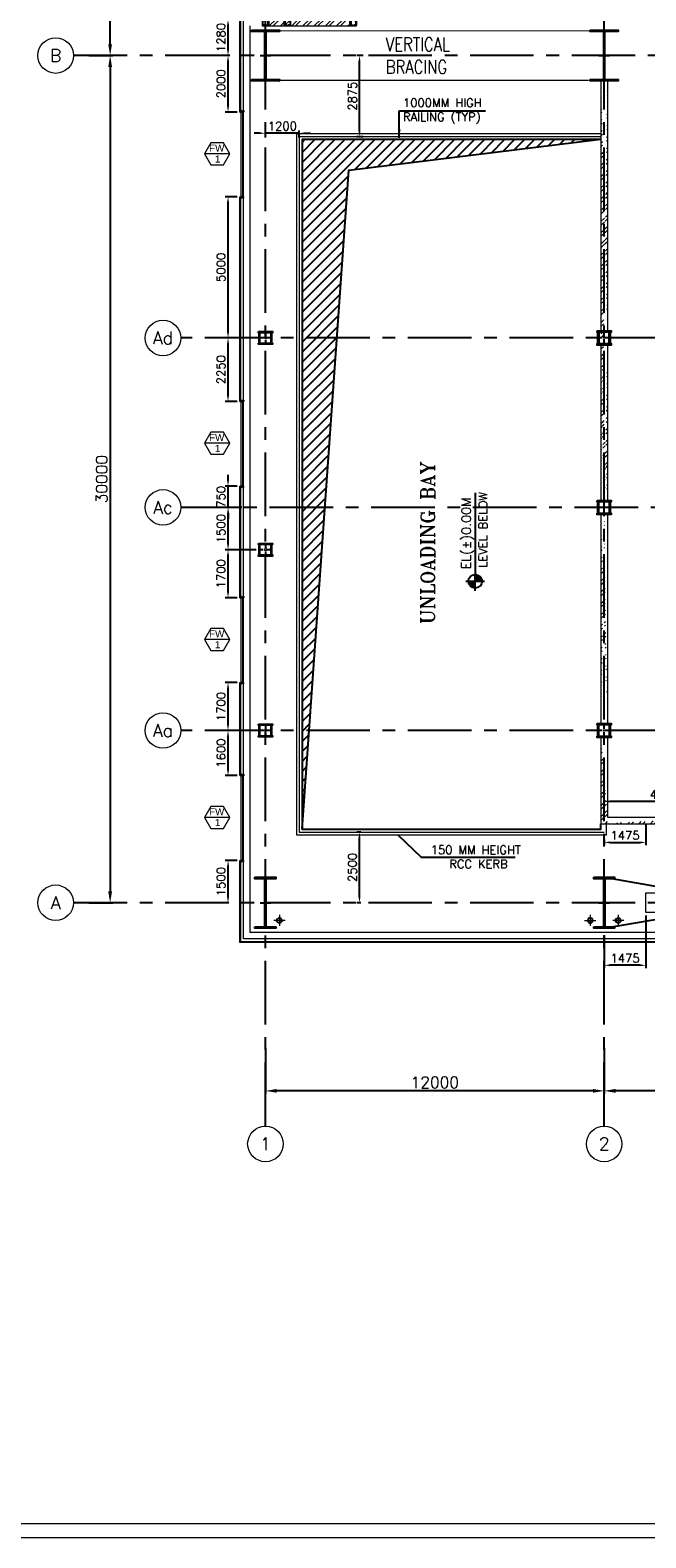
# Model space of a CAD drawing. Header units: inches. Extents: x 0 to 1544102, y 0 to 23144100.
# Tile 125 of 203: x 458242 to 480051, y 88595 to 141985. Entities that reach past the tile are written whole.
import ezdxf
from ezdxf.enums import TextEntityAlignment as Align

# ---------------------------------------------------------------- set-up
doc = ezdxf.new("R2010")
doc.units = ezdxf.units.IN
doc.header["$LTSCALE"] = 1800
doc.header["$MEASUREMENT"] = 0
for name, pattern in [('CENTER', [2, 1.25, -0.25, 0.25, -0.25]), ('CENTER2', [1.125, 0.75, -0.125, 0.125, -0.125]), ('HIDDEN', [0.375, 0.25, -0.125]), ('HIDDEN2', [0.1875, 0.125, -0.0625])]:
    doc.linetypes.add(name, pattern=pattern)
doc.layers.get('0').update_dxf_attribs({"color": 253})
for name, color, linetype in [('1', 7, 'Continuous'), ('AUX COL', 1, 'Continuous'), ('BRACING', 1, 'HIDDEN'), ('CEN', 2, 'CENTER'), ('COL', 1, 'Continuous'), ('GRID', 251, 'CENTER'), ('OPENING', 40, 'Continuous'), ('REV3', 2, 'Continuous'), ('STEEL', 231, 'Continuous')]:
    doc.layers.add(name, color=color, linetype=linetype)
for name, color, linetype, lineweight in [('2CON', 1, 'Continuous', 13), ('A-DOOR', 31, 'Continuous', 9), ('A-WIN TAG', 3, 'Continuous', 13), ('CL', 8, 'CENTER', 15), ('CLAD-1', 3, 'Continuous', 15), ('CONCRETE', 145, 'Continuous', 15), ('DIM', 4, 'Continuous', 18), ('dimension line', 4, 'Continuous', 13), ('HANDRAIL', 3, 'Continuous', 15), ('LEADER', 4, 'Continuous', 15), ('OPENING EO', 2, 'Continuous', 18), ('RAIN WATER', 6, 'Continuous', 18), ('STAIR', 2, 'Continuous', 15), ('TEXT', 3, 'Continuous', 18), ('WALL', 6, 'Continuous', 18), ('WALL HATCH', 251, 'Continuous', 13), ('WIN', 31, 'Continuous', 13)]:
    doc.layers.add(name, color=color, linetype=linetype, lineweight=lineweight)
doc.styles.add('COMPLEX', font='complex')
doc.styles.add('ROAMNS', font='ROMANS.shx')
doc.styles.add('ROMANC', font='ROMANC.SHX')
doc.styles.add('ROMANS', font='romans.shx')
doc.styles.add('ROMANT', font='romant')
doc.styles.add('SIMPLEX-25', font='simplex.shx')
doc.styles.get("Standard").update_dxf_attribs({"font": 'arial.ttf'})
doc.linetypes.add('FENCELINE1', pattern='A,0.25,-0.1,[133,ltypeshp.shx,S=0.1,R=0,X=-0.1,Y=0],-0.1,1', length=1.45)
doc.dimstyles.new('270-TA-100', dxfattribs={"dimscale": 150, "dimtxt": 400, "dimasz": 2, "dimexe": 0.75, "dimexo": 1, "dimgap": 1, "dimtad": 1, "dimdec": 0, "dimzin": 12, "dimdsep": 46, "dimtxsty": 'ROMANS', "dimcen": 0, "dimclrd": 256, "dimclre": 256, "dimclrt": 6, "dimadec": 1, "dimazin": 3, "dimtfac": 1, "dimtdec": 0, "dimtix": 1, "dimtmove": 2, "dimatfit": 0, "dimfxl": 1.25, "dimarcsym": 2})
doc.dimstyles.new('DIM INT 1', dxfattribs={"dimtxt": 300, "dimasz": 200, "dimexe": 100, "dimexo": 100, "dimgap": 100, "dimtad": 1, "dimdec": 0, "dimzin": 13, "dimdsep": 46, "dimlunit": 5, "dimtxsty": 'ROAMNS', "dimblk2": 'OBLIQUE', "dimcen": 0.09, "dimclrd": 9, "dimclre": 9, "dimclrt": 4, "dimadec": 0, "dimazin": 0, "dimtfac": 1, "dimtdec": 0, "dimtix": 1, "dimtmove": 2, "dimatfit": 3, "dimfxl": 1, "dimtolj": 1, "dimtzin": 13, "dimarcsym": 0})
doc.dimstyles.new('DIM100 x2', dxfattribs={"dimscale": 0, "dimtxt": 400, "dimasz": 400, "dimexe": 100, "dimexo": 100, "dimgap": 100, "dimtad": 1, "dimdec": 0, "dimzin": 13, "dimdsep": 46, "dimtxsty": 'ROMANS', "dimblk2": 'OBLIQUE', "dimcen": 100, "dimdle": 100, "dimclrd": 9, "dimclre": 9, "dimclrt": 4, "dimadec": 0, "dimazin": 0, "dimtfac": 1.1, "dimtdec": 0, "dimtix": 1, "dimtmove": 2, "dimatfit": 3, "dimfxl": 1, "dimtolj": 1, "dimtzin": 13, "dimarcsym": 0})
pattern_1 = [(45, (-441058.83, -169272.05), (-198.87378, 198.87378), []), (45, (-440926.25, -169272.05), (-198.87378, 198.87378), [])]

# ---------------------------------------------------------------- blocks, each defined once
blk = doc.blocks.new('A-ROW COLUMN')
at = {"layer": 'COL'}
h = blk.add_hatch(dxfattribs=at)
h.set_pattern_fill('ANSI31', color=256, scale=200, style=0)
h.set_pattern_definition([(45, (165226.353, 18853.894), (-17.67767, 17.67767), [])])
h.paths.add_polyline_path([(180799, 40890), (181539, 40890), (181539, 40840), (180799, 40840)])
h.paths.add_polyline_path([(181153, 42590), (181185, 42590), (181185, 40890), (181153, 40890)])
h.paths.add_polyline_path([(180799, 42640), (181539, 42640), (181539, 42590), (180799, 42590)])
blk.add_line((181169, 40840), (181169, 42640))
at = {"layer": 'CEN'}
for p, q in [((181169, 40840), (181169, 42640)), ((180977, 41740), (181360, 41740))]:
    blk.add_line(p, q, dxfattribs=at)
at = {"layer": 'COL'}
for points in [[(180799, 42640), (181539, 42640), (181539, 42590), (180799, 42590)], [(181153, 42590), (181185, 42590), (181185, 40890), (181153, 40890)], [(180799, 40890), (181539, 40890), (181539, 40840), (180799, 40840)]]:
    blk.add_lwpolyline(points, close=True, dxfattribs=at)
blk = doc.blocks.new('B-ROW COLUMN')
at = {"layer": 'COL'}
h = blk.add_hatch(dxfattribs=at)
h.set_pattern_fill('ANSI31', color=256, scale=200, style=0)
h.set_pattern_definition([(45, (155648.048, 63141.767), (-17.67767, 17.67767), [])])
h.paths.add_polyline_path([(171095, 85178), (172085, 85178), (172085, 85128), (171095, 85128)])
h.paths.add_polyline_path([(171574, 86878), (171606, 86878), (171606, 85178), (171574, 85178)])
h.paths.add_polyline_path([(171095, 86928), (172085, 86928), (172085, 86878), (171095, 86878)])
blk.add_line((171590, 85128), (171590, 86928))
at = {"layer": 'CEN'}
for p, q in [((171590, 85128), (171590, 86928)), ((171399, 86028), (171782, 86028))]:
    blk.add_line(p, q, dxfattribs=at)
at = {"layer": 'COL'}
for points in [[(171095, 86928), (172085, 86928), (172085, 86878), (171095, 86878)], [(171574, 86878), (171606, 86878), (171606, 85178), (171574, 85178)], [(171095, 85178), (172085, 85178), (172085, 85128), (171095, 85128)]]:
    blk.add_lwpolyline(points, close=True, dxfattribs=at)
blk = doc.blocks.new('*D583')
at = {"layer": 'DIM', "color": 9, "lineweight": -2, "transparency": 16777216}
for p, q in [((466376, 138335), (466176, 138335)), ((466576, 138185), (466576, 138435)), ((467776, 138335), (466576, 138335)), ((467776, 138185), (467776, 138435)), ((467976, 138335), (468176, 138335))]:
    blk.add_line(p, q, dxfattribs=at)
at = {"layer": 'DIM', "color": 9, "transparency": 16777216}
for points in [[(466376, 138368), (466376, 138302), (466576, 138335)], [(467976, 138368), (467976, 138302), (467776, 138335)]]:
    blk.add_solid(points, dxfattribs=at)
at = {"layer": 'DIM', "color": 4, "transparency": 16777216, "insert": (467176, 138585), "char_height": 300, "attachment_point": 5, "style": 'ROAMNS'}
blk.add_mtext('\\A1;1200', dxfattribs=at)
blk = doc.blocks.new('_Oblique')
at = {"color": 0, "linetype": 'ByBlock', "lineweight": -2}
blk.add_line((-0.5, -0.5), (0.5, 0.5), dxfattribs=at)
blk = doc.blocks.new('*D584')
at = {"layer": 'DIM', "color": 9, "lineweight": -2, "transparency": 16777216}
for p, q in [((470032, 141085), (469808, 141085)), ((469908, 138410), (469908, 140885)), ((470032, 138210), (469808, 138210))]:
    blk.add_line(p, q, dxfattribs=at)
at = {"layer": 'DIM', "color": 9, "transparency": 16777216}
for points in [[(469874, 140885), (469941, 140885), (469908, 141085)], [(469874, 138410), (469941, 138410), (469908, 138210)]]:
    blk.add_solid(points, dxfattribs=at)
at = {"layer": 'DIM', "color": 4, "transparency": 16777216, "insert": (469658, 139647), "char_height": 300, "attachment_point": 5, "rotation": 90, "style": 'ROAMNS'}
blk.add_mtext('\\A1;2875', dxfattribs=at)
blk = doc.blocks.new('*D585')
at = {"layer": 'DIM', "color": 9, "lineweight": -2, "transparency": 16777216}
for p, q in [((469960, 113585), (469808, 113585)), ((469908, 111285), (469908, 113385)), ((469960, 111085), (469808, 111085))]:
    blk.add_line(p, q, dxfattribs=at)
at = {"layer": 'DIM', "color": 9, "transparency": 16777216}
for points in [[(469874, 113385), (469941, 113385), (469908, 113585)], [(469874, 111285), (469941, 111285), (469908, 111085)]]:
    blk.add_solid(points, dxfattribs=at)
at = {"layer": 'DIM', "color": 4, "transparency": 16777216, "insert": (469658, 112335), "char_height": 300, "attachment_point": 5, "rotation": 90, "style": 'ROAMNS'}
blk.add_mtext('\\A1;2500', dxfattribs=at)
blk = doc.blocks.new('*D633')
at = {"layer": 'DIM', "color": 9, "lineweight": -2, "transparency": 16777216}
for p, q in [((465736, 125085), (465153, 125085)), ((465253, 123785), (465253, 124885)), ((466251, 123585), (465153, 123585))]:
    blk.add_line(p, q, dxfattribs=at)
at = {"layer": 'DIM', "color": 9, "transparency": 16777216}
for points in [[(465220, 124885), (465287, 124885), (465253, 125085)], [(465220, 123785), (465287, 123785), (465253, 123585)]]:
    blk.add_solid(points, dxfattribs=at)
at = {"layer": 'DIM', "color": 4, "transparency": 16777216, "insert": (465003, 124335), "char_height": 300, "attachment_point": 5, "rotation": 90, "style": 'ROAMNS'}
blk.add_mtext('\\A1;1500', dxfattribs=at)
blk = doc.blocks.new('AUX COLUMNS')
at = {"color": 2, "linetype": 'CENTER2', "ltscale": 0.15}
for p, q in [((-227813, 65915), (-228263, 65915)), ((-228038, 65665), (-228038, 66165)), ((-227813, 59915), (-228263, 59915)), ((-228038, 59665), (-228038, 60165)), ((-227813, 52015), (-228263, 52015)), ((-228038, 51765), (-228038, 52265))]:
    blk.add_line(p, q, dxfattribs=at)
at = {"layer": 'AUX COL'}
for p, q in [((-228263, 65715), (-228263, 66115)), ((-228213, 65715), (-228213, 66115)), ((-227863, 65715), (-227863, 66115)), ((-227813, 65715), (-227813, 66115)), ((-228263, 59715), (-228263, 60115)), ((-228223, 59715), (-228223, 60115)), ((-227853, 59715), (-227853, 60115)), ((-227813, 59715), (-227813, 60115)), ((-228263, 51815), (-228263, 52215)), ((-228223, 51815), (-228223, 52215)), ((-227853, 51815), (-227853, 52215)), ((-227813, 51815), (-227813, 52215))]:
    blk.add_line(p, q, dxfattribs=at)
for points in [[(-228288, 66165), (-227788, 66165), (-227788, 66115), (-228288, 66115)], [(-228288, 65715), (-227788, 65715), (-227788, 65665), (-228288, 65665)], [(-228288, 60165), (-227788, 60165), (-227788, 60115), (-228288, 60115)], [(-228288, 59715), (-227788, 59715), (-227788, 59665), (-228288, 59665)], [(-228288, 52265), (-227788, 52265), (-227788, 52215), (-228288, 52215)], [(-228288, 51815), (-227788, 51815), (-227788, 51765), (-228288, 51765)]]:
    blk.add_lwpolyline(points, close=True, dxfattribs=at)
at = {"layer": 'GRID'}
for p, q in [((-171538, 65915), (-243038, 65915)), ((-136838, 59915), (-243038, 59915)), ((-171538, 52015), (-243038, 52015))]:
    blk.add_line(p, q, dxfattribs=at)
blk = doc.blocks.new('*D739')
at = {"layer": 'dimension line', "color": 9, "lineweight": -2, "transparency": 16777216}
for p, q in [((460320, 141085), (461175, 141085)), ((461075, 140685), (461075, 111485)), ((460320, 111085), (461175, 111085))]:
    blk.add_line(p, q, dxfattribs=at)
at = {"layer": 'dimension line', "color": 9, "transparency": 16777216}
for points in [[(461008, 140685), (461142, 140685), (461075, 141085)], [(461008, 111485), (461142, 111485), (461075, 111085)]]:
    blk.add_solid(points, dxfattribs=at)
at = {"layer": 'dimension line', "color": 4, "transparency": 16777216, "insert": (460775, 126085), "char_height": 400, "attachment_point": 5, "rotation": 90, "style": 'ROMANS'}
blk.add_mtext('\\A1;30000', dxfattribs=at)
blk = doc.blocks.new('*D740')
at = {"layer": 'dimension line', "color": 9, "lineweight": -2, "transparency": 16777216}
for p, q in [((460545, 154085), (461175, 154085)), ((461075, 141485), (461075, 153685)), ((460545, 141085), (461175, 141085))]:
    blk.add_line(p, q, dxfattribs=at)
at = {"layer": 'dimension line', "color": 9, "transparency": 16777216}
for points in [[(461008, 153685), (461142, 153685), (461075, 154085)], [(461008, 141485), (461142, 141485), (461075, 141085)]]:
    blk.add_solid(points, dxfattribs=at)
at = {"layer": 'dimension line', "color": 4, "transparency": 16777216, "insert": (460775, 147585), "char_height": 400, "attachment_point": 5, "rotation": 90, "style": 'ROMANS'}
blk.add_mtext('\\A1;13000', dxfattribs=at)
blk = doc.blocks.new('*D750')
at = {"layer": 'dimension line', "color": 9, "lineweight": -2, "transparency": 16777216}
for p, q in [((478576, 105949), (478576, 104323)), ((489076, 104805), (489076, 104323)), ((488676, 104423), (478976, 104423))]:
    blk.add_line(p, q, dxfattribs=at)
at = {"layer": 'dimension line', "color": 9, "transparency": 16777216}
for points in [[(478976, 104490), (478976, 104357), (478576, 104423)], [(488676, 104490), (488676, 104357), (489076, 104423)]]:
    blk.add_solid(points, dxfattribs=at)
at = {"layer": 'dimension line', "color": 4, "transparency": 16777216, "insert": (483826, 104723), "char_height": 400, "attachment_point": 5, "style": 'ROMANS'}
blk.add_mtext('\\A1;10500', dxfattribs=at)
blk = doc.blocks.new('*D753')
at = {"layer": 'dimension line', "color": 9, "lineweight": -2, "transparency": 16777216}
for p, q in [((466576, 105949), (466576, 104323)), ((478576, 104805), (478576, 104323)), ((478176, 104423), (466976, 104423))]:
    blk.add_line(p, q, dxfattribs=at)
at = {"layer": 'dimension line', "color": 9, "transparency": 16777216}
for points in [[(466976, 104490), (466976, 104357), (466576, 104423)], [(478176, 104490), (478176, 104357), (478576, 104423)]]:
    blk.add_solid(points, dxfattribs=at)
at = {"layer": 'dimension line', "color": 4, "transparency": 16777216, "insert": (472576, 104723), "char_height": 400, "attachment_point": 5, "style": 'ROMANS'}
blk.add_mtext('\\A1;12000', dxfattribs=at)
blk = doc.blocks.new('GRD')
at = {"layer": 'CL', "linetype": 'Continuous'}
blk.add_circle((0, 419.99985), 419.99985, dxfattribs=at)
at = {"layer": 'CL', "color": 4, "style": 'COMPLEX'}
blk.add_attdef('GRD', text='', height=300, dxfattribs=at).set_placement((0, 419.99985), align=Align.MIDDLE)
blk = doc.blocks.new('*D825')
at = {"layer": 'DIM', "color": 9, "lineweight": -2, "transparency": 16777216}
for p, q in [((478576, 114215), (478576, 114770)), ((482626, 114670), (478776, 114670)), ((482826, 114215), (482826, 114770))]:
    blk.add_line(p, q, dxfattribs=at)
at = {"layer": 'DIM', "color": 9, "transparency": 16777216}
for points in [[(478776, 114704), (478776, 114637), (478576, 114670)], [(482626, 114704), (482626, 114637), (482826, 114670)]]:
    blk.add_solid(points, dxfattribs=at)
at = {"layer": 'DIM', "color": 4, "transparency": 16777216, "insert": (480701, 114920), "char_height": 300, "attachment_point": 5, "style": 'ROAMNS'}
blk.add_mtext('\\A1;4250', dxfattribs=at)
blk = doc.blocks.new('PL-FFL2')
at = {"layer": '1'}
h = blk.add_hatch(color=7, dxfattribs=at)
h.paths.add_polyline_path([(3.09, 1.96, 0.414214), (1.09, -0.04), (3.09, -0.04)])
h.paths.add_polyline_path([(5.09, -0.04), (3.09, -0.04), (3.09, -2.04, 0.414214)])
at = {"layer": '1', "color": 1, "linetype": 'Continuous'}
for p, q in [((3.09, 2.74), (3.09, -2.74)), ((29.24, 0), (4.78, 0)), ((4.78, 0), (5.09, 0)), ((0.31, -0.04), (5.09, -0.04))]:
    blk.add_line(p, q, dxfattribs=at)
blk.add_circle((3.09, -0.04), 2, dxfattribs=at)
at = {"layer": '1', "color": 4, "linetype": 'Continuous'}
blk.add_attdef('EL(+)', text='', height=2.75, dxfattribs=at).set_placement((18.98, 2.4), align=Align.MIDDLE)
at = {"layer": '1', "color": 3, "linetype": 'Continuous'}
blk.add_attdef('XXX', text='', height=2.5, dxfattribs=at).set_placement((18.44, -3.52), align=Align.MIDDLE)
blk = doc.blocks.new('A$C3B1115A1')
at = {"layer": 'STEEL'}
for p, q in [((-270, -91), (-320, -91)), ((-320, -91), (-320, -191)), ((-320, -191), (-270, -191))]:
    blk.add_line(p, q, dxfattribs=at)
blk.add_lwpolyline([(-270, -191), (-270, -183, 0.397434), (-272, -180), (-307, -177, -0.397434), (-310, -174), (-310, -109, -0.397434), (-307, -106), (-272, -103, 0.397434), (-270, -100), (-270, -91)], format="xyb", dxfattribs=at)
blk = doc.blocks.new('RWDP')
at = {"layer": 'RAIN WATER', "linetype": 'CENTER2', "ltscale": 0.05}
for p, q in [((495, -425), (495, -825)), ((695, -625), (295, -625))]:
    blk.add_line(p, q, dxfattribs=at)
at = {"layer": 'RAIN WATER', "linetype": 'HIDDEN2', "ltscale": 0.25}
blk.add_circle((495, -625), 100, dxfattribs=at)
at = {"layer": 'RAIN WATER', "ltscale": 0.25}
blk.add_circle((495, -625), 75, dxfattribs=at)
blk = doc.blocks.new('Stub column')
at = {"layer": 'COL', "linetype": 'ByBlock'}
for p, q in [((-108, 90), (-108, -90)), ((-108, 90), (-100, 90)), ((-108, 90), (-100, 90)), ((-108, 90), (-108, -90)), ((-25, 100), (-100, 100)), ((-100, 100), (-100, -100)), ((-100, 100), (-100, -100)), ((-25, 100), (-100, 100)), ((90, 108), (-90, 108)), ((-90, 100), (-90, 108)), ((-90, 100), (-90, 108)), ((-25, 100), (100, 100)), ((90, 100), (90, 108)), ((100, 100), (100, -100)), ((108, 90), (100, 90)), ((108, 90), (108, -90)), ((-108, -90), (-100, -90)), ((-108, -90), (-100, -90)), ((-100, -100), (-25, -100)), ((-100, -100), (-25, -100)), ((-90, -100), (-90, -108)), ((-90, -100), (-90, -108)), ((90, -108), (-90, -108)), ((100, -100), (-25, -100)), ((90, -100), (90, -108)), ((108, -90), (100, -90))]:
    blk.add_line(p, q, dxfattribs=at)
for points in [[(-25, -100), (-25, -97, 0.401544), (-31, -91), (-88, -88, -0.401544), (-94, -82), (-94, 82, -0.401544), (-88, 88), (-31, 91, 0.401544), (-25, 97), (-25, 100)], [(-25, -100), (-25, -97, 0.401544), (-31, -91), (-88, -88, -0.401544), (-94, -82), (-94, 82, -0.401544), (-88, 88), (-31, 91, 0.401544), (-25, 97), (-25, 100)], [(25, -100), (25, -97, -0.401544), (31, -91), (88, -88, 0.401544), (94, -82), (94, 82, 0.401544), (88, 88), (31, 91, -0.401544), (25, 97), (25, 100)]]:
    blk.add_lwpolyline(points, format="xyb", dxfattribs=at)
blk = doc.blocks.new('*D1320')
at = {"layer": 'DIM', "color": 9, "lineweight": -2, "transparency": 16777216}
for p, q in [((465573, 112585), (465151, 112585)), ((465251, 111285), (465251, 112385)), ((465192, 111085), (465151, 111085))]:
    blk.add_line(p, q, dxfattribs=at)
at = {"layer": 'DIM', "color": 9, "transparency": 16777216}
for points in [[(465218, 112385), (465285, 112385), (465251, 112585)], [(465218, 111285), (465285, 111285), (465251, 111085)]]:
    blk.add_solid(points, dxfattribs=at)
at = {"layer": 'DIM', "color": 4, "transparency": 16777216, "insert": (465001, 111835), "char_height": 300, "attachment_point": 5, "rotation": 90, "style": 'ROAMNS'}
blk.add_mtext('\\A1;1500', dxfattribs=at)
blk = doc.blocks.new('*D1321')
at = {"layer": 'DIM', "color": 9, "lineweight": -2, "transparency": 16777216}
for p, q in [((465573, 117185), (465151, 117185)), ((465251, 115785), (465251, 116985)), ((465573, 115585), (465151, 115585))]:
    blk.add_line(p, q, dxfattribs=at)
at = {"layer": 'DIM', "color": 9, "transparency": 16777216}
for points in [[(465218, 116985), (465285, 116985), (465251, 117185)], [(465218, 115785), (465285, 115785), (465251, 115585)]]:
    blk.add_solid(points, dxfattribs=at)
at = {"layer": 'DIM', "color": 4, "transparency": 16777216, "insert": (465001, 116385), "char_height": 300, "attachment_point": 5, "rotation": 90, "style": 'ROAMNS'}
blk.add_mtext('\\A1;1600', dxfattribs=at)
blk = doc.blocks.new('*D1322')
at = {"layer": 'DIM', "color": 9, "lineweight": -2, "transparency": 16777216}
for p, q in [((465573, 118885), (465151, 118885)), ((465251, 117385), (465251, 118685)), ((465573, 117185), (465151, 117185))]:
    blk.add_line(p, q, dxfattribs=at)
at = {"layer": 'DIM', "color": 9, "transparency": 16777216}
for points in [[(465218, 118685), (465285, 118685), (465251, 118885)], [(465218, 117385), (465285, 117385), (465251, 117185)]]:
    blk.add_solid(points, dxfattribs=at)
at = {"layer": 'DIM', "color": 4, "transparency": 16777216, "insert": (465001, 118035), "char_height": 300, "attachment_point": 5, "rotation": 90, "style": 'ROAMNS'}
blk.add_mtext('\\A1;1700', dxfattribs=at)
blk = doc.blocks.new('*D1323')
at = {"layer": 'DIM', "color": 9, "lineweight": -2, "transparency": 16777216}
for p, q in [((465573, 123585), (465151, 123585)), ((465251, 122085), (465251, 123385)), ((465573, 121885), (465151, 121885))]:
    blk.add_line(p, q, dxfattribs=at)
at = {"layer": 'DIM', "color": 9, "transparency": 16777216}
for points in [[(465218, 123385), (465285, 123385), (465251, 123585)], [(465218, 122085), (465285, 122085), (465251, 121885)]]:
    blk.add_solid(points, dxfattribs=at)
at = {"layer": 'DIM', "color": 4, "transparency": 16777216, "insert": (465001, 122735), "char_height": 300, "attachment_point": 5, "rotation": 90, "style": 'ROAMNS'}
blk.add_mtext('\\A1;1700', dxfattribs=at)
blk = doc.blocks.new('*D1324')
at = {"layer": 'DIM', "color": 9, "lineweight": -2, "transparency": 16777216}
for p, q in [((465251, 126035), (465251, 126235)), ((465573, 125835), (465151, 125835)), ((465251, 125085), (465251, 125835)), ((465573, 125085), (465151, 125085)), ((465251, 124885), (465251, 124685))]:
    blk.add_line(p, q, dxfattribs=at)
at = {"layer": 'DIM', "color": 9, "transparency": 16777216}
for points in [[(465218, 126035), (465285, 126035), (465251, 125835)], [(465218, 124885), (465285, 124885), (465251, 125085)]]:
    blk.add_solid(points, dxfattribs=at)
at = {"layer": 'DIM', "color": 4, "transparency": 16777216, "insert": (465001, 125460), "char_height": 300, "attachment_point": 5, "rotation": 90, "style": 'ROAMNS'}
blk.add_mtext('\\A1;750', dxfattribs=at)
blk = doc.blocks.new('*D1325')
at = {"layer": 'DIM', "color": 9, "lineweight": -2, "transparency": 16777216}
for p, q in [((465573, 131085), (465151, 131085)), ((465251, 129035), (465251, 130885)), ((465573, 128835), (465151, 128835))]:
    blk.add_line(p, q, dxfattribs=at)
at = {"layer": 'DIM', "color": 9, "transparency": 16777216}
for points in [[(465218, 130885), (465285, 130885), (465251, 131085)], [(465218, 129035), (465285, 129035), (465251, 128835)]]:
    blk.add_solid(points, dxfattribs=at)
at = {"layer": 'DIM', "color": 4, "transparency": 16777216, "insert": (465001, 129960), "char_height": 300, "attachment_point": 5, "rotation": 90, "style": 'ROAMNS'}
blk.add_mtext('\\A1;2250', dxfattribs=at)
blk = doc.blocks.new('*D1326')
at = {"layer": 'DIM', "color": 9, "lineweight": -2, "transparency": 16777216}
for p, q in [((465573, 136085), (465151, 136085)), ((465251, 131285), (465251, 135885)), ((465573, 131085), (465151, 131085))]:
    blk.add_line(p, q, dxfattribs=at)
at = {"layer": 'DIM', "color": 9, "transparency": 16777216}
for points in [[(465218, 135885), (465285, 135885), (465251, 136085)], [(465218, 131285), (465285, 131285), (465251, 131085)]]:
    blk.add_solid(points, dxfattribs=at)
at = {"layer": 'DIM', "color": 4, "transparency": 16777216, "insert": (465001, 133585), "char_height": 300, "attachment_point": 5, "rotation": 90, "style": 'ROAMNS'}
blk.add_mtext('\\A1;5000', dxfattribs=at)
blk = doc.blocks.new('*D1327')
at = {"layer": 'DIM', "color": 9, "lineweight": -2, "transparency": 16777216}
for p, q in [((465314, 141085), (465151, 141085)), ((465251, 139285), (465251, 140885)), ((465573, 139085), (465151, 139085))]:
    blk.add_line(p, q, dxfattribs=at)
at = {"layer": 'DIM', "color": 9, "transparency": 16777216}
for points in [[(465218, 140885), (465285, 140885), (465251, 141085)], [(465218, 139285), (465285, 139285), (465251, 139085)]]:
    blk.add_solid(points, dxfattribs=at)
at = {"layer": 'DIM', "color": 4, "transparency": 16777216, "insert": (465001, 140085), "char_height": 300, "attachment_point": 5, "rotation": 90, "style": 'ROAMNS'}
blk.add_mtext('\\A1;2000', dxfattribs=at)
blk = doc.blocks.new('*D1337')
at = {"layer": 'DIM', "color": 9, "lineweight": -2, "transparency": 16777216}
for p, q in [((480051, 113872), (480051, 113121)), ((478576, 113325), (478576, 113121)), ((478776, 113221), (479851, 113221))]:
    blk.add_line(p, q, dxfattribs=at)
at = {"layer": 'DIM', "color": 9, "transparency": 16777216}
for points in [[(478776, 113254), (478776, 113187), (478576, 113221)], [(479851, 113254), (479851, 113187), (480051, 113221)]]:
    blk.add_solid(points, dxfattribs=at)
at = {"layer": 'DIM', "color": 4, "transparency": 16777216, "insert": (479313, 113471), "char_height": 300, "attachment_point": 5, "style": 'ROAMNS'}
blk.add_mtext('\\A1;1475', dxfattribs=at)
blk = doc.blocks.new('*D1362')
at = {"layer": 'DIM', "color": 9, "lineweight": -2, "transparency": 16777216}
for p, q in [((480051, 110635), (480051, 108770)), ((478576, 109935), (478576, 108770)), ((479851, 108870), (478776, 108870))]:
    blk.add_line(p, q, dxfattribs=at)
at = {"layer": 'DIM', "color": 9, "transparency": 16777216}
for points in [[(478776, 108903), (478776, 108837), (478576, 108870)], [(479851, 108903), (479851, 108837), (480051, 108870)]]:
    blk.add_solid(points, dxfattribs=at)
at = {"layer": 'DIM', "color": 4, "transparency": 16777216, "insert": (479313, 109120), "char_height": 300, "attachment_point": 5, "style": 'ROAMNS'}
blk.add_mtext('\\A1;1475', dxfattribs=at)
blk = doc.blocks.new('*D1385')
at = {"layer": 'DIM', "color": 9, "lineweight": -2, "transparency": 16777216}
for p, q in [((465701, 142365), (465151, 142365)), ((465251, 141285), (465251, 142165)), ((465314, 141085), (465151, 141085))]:
    blk.add_line(p, q, dxfattribs=at)
at = {"layer": 'DIM', "color": 9, "transparency": 16777216}
for points in [[(465218, 142165), (465285, 142165), (465251, 142365)], [(465218, 141285), (465285, 141285), (465251, 141085)]]:
    blk.add_solid(points, dxfattribs=at)
at = {"layer": 'DIM', "color": 4, "transparency": 16777216, "insert": (465001, 141725), "char_height": 300, "attachment_point": 5, "rotation": 90, "style": 'ROAMNS'}
blk.add_mtext('\\A1;1280', dxfattribs=at)
blk = doc.blocks.new('SC-01& LIFT')
at = {"layer": 'WALL HATCH'}
h = blk.add_hatch(dxfattribs=at)
h.set_pattern_fill('ANSI32', color=256, scale=750, style=0)
h.set_pattern_definition([(45, (-441713.83, -169222.05), (-198.87378, 198.87378), []), (45, (-441581.25, -169222.05), (-198.87378, 198.87378), [])])
edge = h.paths.add_edge_path()
edge.add_arc((3173, -33583100), 33587860, 89.9999019, 90.0002943, ccw=False)
edge.add_line((3230, 4760), (3230, 9000))
edge.add_line((3230, 9000), (3000, 9000))
edge.add_line((3000, 9000), (3000, 4760))
h = blk.add_hatch(dxfattribs=at)
h.set_pattern_fill('ANSI32', color=256, scale=750, style=0)
h.set_pattern_definition([(45, (-421565.83, -181789.8), (-198.87378, 198.87378), []), (45, (-421433.25, -181789.8), (-198.87378, 198.87378), [])])
h.paths.add_polyline_path([(3000, 3180), (2305, 3180), (115, 3180), (115, 3295), (3000, 3295)])
h.paths.add_polyline_path([(3000, 3295), (115, 3295), (115, 3410), (125, 3410), (3000, 3410)])
h = blk.add_hatch(dxfattribs=at)
h.set_pattern_fill('ANSI32', color=256, scale=750, style=0)
h.set_pattern_definition([(45, (-466575.8, -141084.9), (-198.87378, 198.87378), []), (45, (-466443.2, -141084.9), (-198.87378, 198.87378), [])])
h.paths.add_polyline_path([(900, 3180), (670, 3180), (670, 1280), (900, 1280)])
h = blk.add_hatch(dxfattribs=at)
h.set_pattern_fill('ANSI32', color=256, scale=750, style=0)
h.set_pattern_definition(pattern_1)
h.paths.add_polyline_path([(3230, 3180), (3000, 3180), (3000, 2663), (3230, 2663)])
h = blk.add_hatch(dxfattribs=at)
h.set_pattern_fill('ANSI32', color=256, scale=750, style=0)
h.set_pattern_definition(pattern_1)
h.paths.add_polyline_path([(3230, 1863), (3000, 1863), (3000, 1280), (3230, 1280)])
h = blk.add_hatch(dxfattribs=at)
h.set_pattern_fill('ANSI32', color=256, scale=750, style=0)
h.set_pattern_definition([(45, (-441713.83, -169272.05), (-198.87378, 198.87378), []), (45, (-441581.25, -169272.05), (-198.87378, 198.87378), [])])
h.paths.add_polyline_path([(3000, 1050), (3000, 1280), (115, 1280), (115, 1050)])
at = {"layer": 'COL'}
for points in [[(-115, 9085), (115, 9085), (115, 8855), (-115, 8855)], [(3000, 9085), (3230, 9085), (3230, 8855), (3000, 8855)], [(3000, 3410), (3230, 3410), (3230, 3180), (3000, 3180)]]:
    blk.add_lwpolyline(points, close=True, dxfattribs=at)
at = {"layer": 'REV3', "linetype": 'Continuous'}
for p, q in [((115, 1280), (-115, 1280)), ((115, 1050), (-115, 1050))]:
    blk.add_line(p, q, dxfattribs=at)
at = {"layer": 'STAIR', "linetype": 'FENCELINE1', "ltscale": 0.25}
for p, q in [((545, 8855), (545, 4605)), ((2845, 8855), (2845, 5396)), ((1645, 7605), (1645, 4605)), ((1745, 7605), (1745, 5971))]:
    blk.add_line(p, q, dxfattribs=at)
at = {"layer": 'STAIR'}
for p, q in [((595, 8805), (595, 4605)), ((2795, 8805), (595, 8805)), ((2795, 8805), (2795, 5422)), ((2795, 7605), (595, 7605)), ((1595, 7605), (1595, 4605)), ((1795, 7605), (1795, 5945)), ((1595, 7355), (595, 7355)), ((1595, 7105), (595, 7105)), ((2795, 7355), (1795, 7355)), ((2795, 7105), (1795, 7105)), ((1595, 6855), (595, 6855)), ((1595, 6605), (595, 6605)), ((2795, 6855), (1795, 6855)), ((2795, 6605), (1795, 6605)), ((1595, 6355), (595, 6355)), ((1595, 6105), (595, 6105)), ((2845, 5396), (1745, 5971)), ((2795, 6355), (1795, 6355)), ((2795, 6105), (1795, 6105)), ((1595, 5855), (595, 5855)), ((1595, 5605), (595, 5605)), ((1595, 5355), (595, 5355)), ((2795, 5855), (1967, 5855)), ((2795, 5655), (2350, 5655)), ((1595, 5105), (595, 5105)), ((1595, 4855), (595, 4855)), ((1645, 4605), (545, 4605))]:
    blk.add_line(p, q, dxfattribs=at)
at = {"layer": 'WALL'}
for p, q in [((670, 1050), (670, 3410)), ((900, 1050), (900, 3410)), ((3000, 3510), (3000, 3410)), ((3230, 3510), (3230, 3410)), ((3000, 3180), (3000, 2663)), ((3000, 2663), (3000, 3180)), ((3000, 2663), (3230, 2663)), ((3000, 1863), (3230, 1863)), ((3000, 1050), (3000, 1863))]:
    blk.add_line(p, q, dxfattribs=at)
at = {"layer": 'WALL', "flags": 128}
for points in [[(3230, 9000), (3230, 4710), (3000, 4710), (3000, 9000)], [(115, 3410), (3000, 3410)], [(3230, 3510), (3000, 3510)], [(115, 3180), (3000, 3180)], [(3000, 1280), (3000, 1863)], [(3230, 1280), (3230, 1863)], [(115, 1280), (3000, 1280)], [(115, 1050), (2870, 1050)]]:
    blk.add_lwpolyline(points, dxfattribs=at)
at = {"layer": 'WALL'}
for points in [[(-115, 1280), (-115, 1050), (3230, 1050), (3230, 3180)], [(-115, 1280), (-115, 1050)], [(115, 1280), (115, 1050)]]:
    blk.add_lwpolyline(points, dxfattribs=at)
at = {"layer": 'COL', "xscale": -1, "rotation": 180}
for p in [(0, 8970), (3115, 8970), (0, 3295), (785, 3295), (3115, 3295), (785, 1165), (3115, 1165)]:
    blk.add_blockref('Stub column', p, dxfattribs=at)
at = {"layer": 'COL'}
blk.add_blockref('Stub column', (0, 1165), dxfattribs=at)
at = {"layer": 'TEXT', "linetype": 'CENTER', "style": 'ROMANC'}
for s, height, p in [('UP', 300, (2150, 6467, -1000)), ('UP', 300, (888, 4691, -1000)), ('LIFT', 300, (1493, 2644)), ('(INT.CLEAR SIZE)', 150, (913, 2036)), ('2100X1900', 200, (1204, 2307))]:
    blk.add_text(s, height=height, dxfattribs=at).set_placement(p)
at = {"layer": 'LEADER'}
for points in [[(2182, 6050), (2182, 6855)], [(848, 5478), (848, 4605)]]:
    blk.add_leader(points, dimstyle='270-TA-100', dxfattribs=at)

msp = doc.modelspace()

# ---------------------------------------------------------------- hatches: boundary and pattern name
at = {"layer": 'OPENING'}
h = msp.add_hatch(dxfattribs=at)
h.set_pattern_fill('ANSI31', color=8, scale=2000, style=0)
h.paths.add_polyline_path([(467875.79, 131209.89), (469118.73, 131209.89), (469533.89, 137021.84), (478360.79, 138109.89), (467875.79, 138109.89)])
h.paths.add_polyline_path([(469118.73, 131209.89), (467875.79, 131209.89), (467875.79, 113684.89)])
at = {"layer": 'WALL HATCH'}
h = msp.add_hatch(dxfattribs=at)
h.set_pattern_fill('ANSI32', color=256, scale=750, style=0)
edge = h.paths.add_edge_path()
edge.add_line((478690.79, 116934.89), (478690.79, 114114.89))
edge.add_line((478460.79, 116934.89), (478460.79, 113884.89))
edge.add_line((478690.79, 113884.89), (478690.79, 114114.89))
edge.add_line((478690.79, 124834.89), (478690.79, 117434.89))
edge.add_line((478460.79, 124834.89), (478460.79, 117434.89))
edge.add_line((478690.79, 130834.89), (478690.79, 125334.89))
edge.add_line((478460.79, 130834.89), (478460.79, 125334.89))
edge.add_line((478690.79, 140184.89), (478690.79, 131334.89))
edge.add_line((478460.79, 140184.89), (478460.79, 131334.89))
h = msp.add_hatch(dxfattribs=at)
h.set_pattern_fill('ANSI32', color=256, scale=750, style=0)
edge = h.paths.add_edge_path()
edge.add_line((484825.79, 114114.89), (499460.79, 114114.89))
edge.add_line((484825.79, 113884.89), (499460.79, 113884.89))
edge.add_line((478690.79, 114114.89), (482825.79, 114114.89))
edge.add_line((478460.79, 113884.89), (482825.79, 113884.89))

# ---------------------------------------------------------------- linework, layer by layer
at = {"color": 2, "linetype": 'CENTER2', "ltscale": 0.15}
for p, q in [((466800.79, 131084.89), (466350.79, 131084.89)), ((466575.79, 131309.89), (466575.79, 130859.89)), ((466800.79, 123584.89), (466350.79, 123584.89)), ((466575.79, 123809.89), (466575.79, 123359.89)), ((466800.79, 117184.89), (466350.79, 117184.89)), ((466575.79, 117409.89), (466575.79, 116959.89))]:
    msp.add_line(p, q, dxfattribs=at)
at = {"layer": '2CON'}
for p, q in [((465319.64, 137608.32), (464419.64, 137608.32)), ((465319.64, 127358.32), (464419.64, 127358.32)), ((465319.64, 120408.32), (464419.64, 120408.32)), ((465319.64, 114108.32), (464419.64, 114108.32))]:
    msp.add_line(p, q, dxfattribs=at)
at = {"layer": 'A-DOOR'}
for points in [[(430964.61, 295794.51), (772061.32, 295794.51), (772061.32, 88594.63), (430964.61, 88594.63)], [(431464.61, 295294.51), (771561.32, 295294.51), (771561.32, 89094.63), (431464.61, 89094.63)]]:
    msp.add_lwpolyline(points, close=True, dxfattribs=at)
at = {"layer": 'A-WIN TAG'}
for points in [[(464644.64, 137998.03), (464419.64, 137608.32), (464644.64, 137218.61), (465094.64, 137218.61), (465319.64, 137608.32), (465094.64, 137998.03)], [(464644.64, 127748.03), (464419.64, 127358.32), (464644.64, 126968.61), (465094.64, 126968.61), (465319.64, 127358.32), (465094.64, 127748.03)], [(464644.64, 120798.03), (464419.64, 120408.32), (464644.64, 120018.61), (465094.64, 120018.61), (465319.64, 120408.32), (465094.64, 120798.03)], [(464644.64, 114498.03), (464419.64, 114108.32), (464644.64, 113718.61), (465094.64, 113718.61), (465319.64, 114108.32), (465094.64, 114498.03)]]:
    msp.add_lwpolyline(points, close=True, dxfattribs=at)
at = {"layer": 'AUX COL'}
for p, q in [((466350.79, 130899.89), (466350.79, 131269.89)), ((466375.79, 130899.89), (466375.79, 131269.89)), ((466775.79, 130899.89), (466775.79, 131269.89)), ((466800.79, 130899.89), (466800.79, 131269.89)), ((466350.79, 123399.89), (466350.79, 123769.89)), ((466375.79, 123399.89), (466375.79, 123769.89)), ((466775.79, 123399.89), (466775.79, 123769.89)), ((466800.79, 123399.89), (466800.79, 123769.89)), ((466350.79, 116999.89), (466350.79, 117369.89)), ((466375.79, 116999.89), (466375.79, 117369.89)), ((466775.79, 116999.89), (466775.79, 117369.89)), ((466800.79, 116999.89), (466800.79, 117369.89))]:
    msp.add_line(p, q, dxfattribs=at)
for points in [[(466325.79, 131309.89), (466825.79, 131309.89), (466825.79, 131269.89), (466325.79, 131269.89)], [(466325.79, 130899.89), (466825.79, 130899.89), (466825.79, 130859.89), (466325.79, 130859.89)], [(466325.79, 123809.89), (466825.79, 123809.89), (466825.79, 123769.89), (466325.79, 123769.89)], [(466325.79, 123399.89), (466825.79, 123399.89), (466825.79, 123359.89), (466325.79, 123359.89)], [(466325.79, 117409.89), (466825.79, 117409.89), (466825.79, 117369.89), (466325.79, 117369.89)], [(466325.79, 116999.89), (466825.79, 116999.89), (466825.79, 116959.89), (466325.79, 116959.89)]]:
    msp.add_lwpolyline(points, close=True, dxfattribs=at)
at = {"layer": 'BRACING', "const_width": 40}
for points in [[(467086.08, 141959.89), (478064.48, 141959.89)], [(467092.5, 140209.89), (478023.52, 140209.89)]]:
    msp.add_lwpolyline(points, dxfattribs=at)
at = {"layer": 'CEN'}
for p, q in [((478575.79, 110184.89), (489075.79, 111984.89)), ((478575.79, 111984.89), (489075.79, 110184.89))]:
    msp.add_line(p, q, dxfattribs=at)
at = {"layer": 'CLAD-1'}
for p, q in [((465672.79, 139084.89), (465800.79, 139084.89)), ((465672.79, 136084.89), (465800.79, 136084.89)), ((465672.79, 128834.89), (465800.79, 128834.89)), ((465672.79, 125834.89), (465800.79, 125834.89)), ((465672.79, 121884.89), (465800.79, 121884.89)), ((465672.79, 118884.89), (465800.79, 118884.89)), ((465672.79, 115584.89), (465800.79, 115584.89)), ((465672.79, 112584.89), (465800.79, 112584.89))]:
    msp.add_line(p, q, dxfattribs=at)
at = {"layer": 'CLAD-1', "flags": 128}
for points in [[(465672.79, 139084.89), (465672.79, 142492.89), (466332.79, 142492.89), (466332.79, 151584.89)], [(465700.79, 139084.89), (465700.79, 142464.89), (466360.79, 142464.89), (466360.79, 151584.89)], [(465672.79, 128834.89), (465672.79, 136084.89)], [(465700.79, 128834.89), (465700.79, 136084.89)], [(465672.79, 121884.89), (465672.79, 125834.89)], [(465700.79, 121884.89), (465700.79, 125834.89)], [(465672.79, 115584.89), (465672.79, 118884.89)], [(465700.79, 115584.89), (465700.79, 118884.89)], [(533675.79, 109676.89), (465672.79, 109676.89), (465672.79, 112584.89)], [(533675.79, 109704.89), (465700.79, 109704.89), (465700.79, 112584.89)]]:
    msp.add_lwpolyline(points, dxfattribs=at)
at = {"layer": 'CONCRETE'}
for p, q in [((465800.79, 109804.89), (465800.79, 142364.89)), ((466030.79, 110034.89), (466030.79, 142134.89)), ((511945.79, 110034.89), (466030.79, 110034.89)), ((511945.79, 109804.89), (465800.79, 109804.89))]:
    msp.add_line(p, q, dxfattribs=at)
msp.add_lwpolyline([(478460.79, 138309.89), (467675.79, 138309.89), (467675.79, 113484.89), (478660.79, 113484.89), (478660.79, 113884.89)], dxfattribs=at)
at = {"layer": 'GRID'}
for p, q in [((478575.79, 103174.13), (478575.79, 178888.49)), ((466575.79, 103174.13), (466575.79, 157084.89)), ((594875.79, 141084.89), (459775.79, 141084.89)), ((594875.79, 111084.89), (459775.79, 111084.89))]:
    msp.add_line(p, q, dxfattribs=at)
at = {"layer": 'HANDRAIL', "linetype": 'FENCELINE1', "ltscale": 0.25}
msp.add_lwpolyline([(478460.79, 138209.89), (467775.79, 138209.89), (467775.79, 113584.89), (478575.79, 113584.89)], dxfattribs=at)
at = {"layer": 'OPENING'}
for points in [[(478460.79, 138109.89), (467875.79, 138109.89), (467875.79, 113684.89), (478460.79, 113684.89), (478460.79, 113884.89)], [(467875.79, 113684.89), (469533.89, 137021.84), (478360.79, 138109.89)]]:
    msp.add_lwpolyline(points, dxfattribs=at)
at = {"layer": 'OPENING EO'}
msp.add_lwpolyline([(480050.95, 111434.89), (481550.95, 111434.89), (481550.95, 110734.89), (480050.95, 110734.89)], close=True, dxfattribs=at)
at = {"layer": 'WALL'}
for p, q in [((478460.79, 140184.89), (478460.79, 131334.89)), ((478690.79, 140184.89), (478690.79, 131334.89)), ((478460.79, 130834.89), (478460.79, 125334.89)), ((478690.79, 130834.89), (478690.79, 125334.89)), ((478460.79, 124834.89), (478460.79, 117434.89)), ((478690.79, 124834.89), (478690.79, 117434.89)), ((478460.79, 116934.89), (478460.79, 113884.89)), ((478690.79, 116934.89), (478690.79, 114114.89)), ((478460.79, 113884.89), (482825.79, 113884.89)), ((478690.79, 114114.89), (482825.79, 114114.89))]:
    msp.add_line(p, q, dxfattribs=at)
at = {"layer": 'WIN'}
for p, q in [((465720.79, 136084.89), (465720.79, 139084.89)), ((465780.79, 136084.89), (465780.79, 139084.89)), ((465720.79, 125834.89), (465720.79, 128834.89)), ((465780.79, 125834.89), (465780.79, 128834.89)), ((465720.79, 118884.89), (465720.79, 121884.89)), ((465780.79, 118884.89), (465780.79, 121884.89)), ((465720.79, 112584.89), (465720.79, 115584.89)), ((465780.79, 112584.89), (465780.79, 115584.89))]:
    msp.add_line(p, q, dxfattribs=at)

# ---------------------------------------------------------------- block references
for name, p in [('B-ROW COLUMN', (294985.57, 55057.26)), ('B-ROW COLUMN', (306985.57, 55057.26)), ('AUX COLUMNS', (706613.6, 65169.86))]:
    msp.add_blockref(name, p)
at = {"layer": '1'}
ref = msp.add_blockref('PL-FFL2', (474002.43, 122097.39), dxfattribs=dict(at, xscale=120, yscale=120, zscale=120, rotation=90))
ref.add_attrib('XXX', 'LEVEL BELOW', dxfattribs={"layer": '0', "color": 3, "linetype": 'Continuous', "height": 300, "rotation": 90, "style": 'SIMPLEX-25'}).set_placement((474282.86, 124291.54), align=Align.MIDDLE)
ref.add_attrib('EL(+)', 'EL(%%p)0.00M', dxfattribs={"layer": '0', "color": 4, "linetype": 'Continuous', "height": 330, "rotation": 90, "style": 'SIMPLEX-25'}).set_placement((473714.78, 124168.49), align=Align.MIDDLE)
at = {"layer": 'A-DOOR'}
msp.add_blockref('SC-01& LIFT', (466575.79, 141084.89), dxfattribs=at)
at = {"layer": 'COL'}
for p in [(285407.26, 69345.14), (297407.26, 69345.14)]:
    msp.add_blockref('A-ROW COLUMN', p, dxfattribs=at)
at = {"layer": 'DIM', "xscale": 1.5, "yscale": 1.5, "zscale": 1.5}
for p, values in [((459145.79, 140454.89), {'GRD': 'B'}), ((462945.79, 130454.89), {'GRD': 'Ad'}), ((462945.79, 124454.89), {'GRD': 'Ac'}), ((462945.79, 116554.89), {'GRD': 'Aa'}), ((459145.79, 110454.89), {'GRD': 'A'}), ((466575.79, 101914.13), {'GRD': '1'}), ((478575.79, 101914.13), {'GRD': '2'})]:
    msp.add_blockref('GRD', p, dxfattribs=at).add_auto_attribs(values)
at = {"layer": 'RAIN WATER'}
for p in [(466575.79, 111084.89), (478575.79, 111084.89)]:
    msp.add_blockref('RWDP', p, dxfattribs=at)
at = {"layer": 'RAIN WATER', "xscale": -1}
msp.add_blockref('RWDP', (478575.79, 111084.89), dxfattribs=at)
at = {"layer": 'STEEL', "xscale": -1, "rotation": 270}
for p in [(465892.25, 139404.53), (465892.25, 129154.53), (465892.25, 122204.53), (465892.25, 115904.53)]:
    msp.add_blockref('A$C3B1115A1', p, dxfattribs=at)
at = {"layer": 'STEEL', "rotation": 270}
for p in [(465892.25, 135765.25), (465892.25, 125515.25), (465892.25, 118565.25), (465892.25, 112265.25)]:
    msp.add_blockref('A$C3B1115A1', p, dxfattribs=at)

# ---------------------------------------------------------------- texts
at = {"layer": 'A-WIN TAG'}
for s, p in [('FW', (464849.95, 137808.26)), ('1', (464881.23, 137422.45)), ('FW', (464849.95, 127558.26)), ('1', (464881.23, 127172.45)), ('FW', (464849.95, 120608.26)), ('1', (464881.23, 120222.45)), ('FW', (464849.95, 114308.26)), ('1', (464881.23, 113922.45))]:
    msp.add_text(s, height=250, dxfattribs=at).set_placement(p, align=Align.MIDDLE)
at = {"layer": 'OPENING EO', "color": 3, "insert": (472091, 113106.79), "char_height": 300, "width": 4262.5, "attachment_point": 1, "style": 'ROMANS'}
msp.add_mtext('\\pi338.39;150 MM HEIGHT \\P\\pi995.54;RCC KERB', dxfattribs=at)
at = {"layer": 'TEXT', "color": 3, "style": 'ROMANT'}
msp.add_text('UNLOADING BAY', height=500, rotation=90, dxfattribs=at).set_placement((472575.79, 120954.7))
at = {"layer": 'TEXT', "attachment_point": 1, "style": 'ROMANS'}
for s, insert, char_height, width in [('{\\W0.8;VERTICAL BRACING}', (470839.76, 141724.89), 480, 2515.419), ('1000MM HIGH  RAILING (TYP) ', (471447.97, 139565.45), 300, 3385.0472)]:
    msp.add_mtext(s, dxfattribs=dict(at, insert=insert, char_height=char_height, width=width))

# ---------------------------------------------------------------- dimensions: what is measured, and where the dimension line sits
at = {"layer": 'DIM'}
for base, p1, p2, picture, middle in [((465251.19, 142364.89), (465414.25, 141084.89), (465800.79, 142364.89), '*D1385', (465001.19, 141724.89)), ((465251.19, 141084.89), (465672.79, 139084.89), (465414.25, 141084.89), '*D1327', (465001.19, 140084.89)), ((465251.19, 136084.89), (465672.79, 131084.89), (465672.79, 136084.89), '*D1326', (465001.19, 133584.89)), ((465251.19, 131084.89), (465672.79, 128834.89), (465672.79, 131084.89), '*D1325', (465001.19, 129959.89)), ((465251.19, 125834.89), (465672.79, 125084.89), (465672.79, 125834.89), '*D1324', (465001.19, 125459.89)), ((465251.19, 123584.89), (465672.79, 121884.89), (465672.79, 123584.89), '*D1323', (465001.19, 122734.89)), ((465251.19, 118884.89), (465672.79, 117184.89), (465672.79, 118884.89), '*D1322', (465001.19, 118034.89)), ((465251.19, 117184.89), (465672.79, 115584.89), (465672.79, 117184.89), '*D1321', (465001.19, 116384.89)), ((465251.19, 112584.89), (465292.24, 111084.89), (465672.79, 112584.89), '*D1320', (465001.19, 111834.89))]:
    dim = msp.add_linear_dim(base=base, p1=p1, p2=p2, angle=90, dimstyle='DIM INT 1', override={"dimtmove": 0}, dxfattribs=at)
    dim.commit()
    dim.dimension.update_dxf_attribs({"geometry": picture, "text_midpoint": middle})
for base, p1, p2, picture, middle in [((469907.53, 141084.89), (470132.47, 138209.89), (470132.47, 141084.89), '*D584', (469657.53, 139647.39)), ((465253.48, 125084.89), (466350.79, 123584.89), (465835.79, 125084.89), '*D633', (465003.48, 124334.89)), ((469907.53, 113584.89), (470060.01, 111084.89), (470060.01, 113584.89), '*D585', (469657.53, 112334.89))]:
    dim = msp.add_linear_dim(base=base, p1=p1, p2=p2, angle=90, dimstyle='DIM INT 1', dxfattribs=at)
    dim.commit()
    dim.dimension.update_dxf_attribs({"geometry": picture, "text_midpoint": middle})
for base, p1, p2, picture, middle in [((466575.79, 138334.9), (467775.79, 138084.89), (466575.79, 138084.89), '*D583', (467175.79, 138584.9)), ((478575.79, 114670.17), (482825.79, 114114.89), (478575.79, 114114.89), '*D825', (480700.79, 114920.17)), ((480051.2, 113220.67), (478575.79, 113424.88), (480051.2, 113971.78), '*D1337', (479313.5, 113470.67))]:
    dim = msp.add_linear_dim(base=base, p1=p1, p2=p2, dimstyle='DIM INT 1', dxfattribs=at)
    dim.commit()
    dim.dimension.update_dxf_attribs({"geometry": picture, "text_midpoint": middle})
dim = msp.add_linear_dim(base=(478575.79, 108870.07), p1=(480050.95, 110734.89), p2=(478575.79, 110034.89), dimstyle='DIM INT 1', override={"dimtmove": 1}, dxfattribs=at)
dim.commit()
dim.dimension.update_dxf_attribs({"geometry": '*D1362', "text_midpoint": (479313.37, 109120.07)})
at = {"layer": 'dimension line'}
for base, p1, p2, angle, picture, middle in [((461074.95, 154084.89), (460445.31, 141084.89), (460445.31, 154084.89), 90, '*D740', (460774.95, 147584.89)), ((461074.95, 111084.89), (460219.66, 141084.89), (460219.66, 111084.89), 90, '*D739', (460774.95, 126084.89)), ((466575.79, 104423.43), (478575.79, 104905.1), (466575.79, 106049), 180, '*D753', (472575.79, 104723.43)), ((478575.79, 104423.43), (489075.79, 104905.1), (478575.79, 106049), 180, '*D750', (483825.79, 104723.43))]:
    dim = msp.add_linear_dim(base=base, p1=p1, p2=p2, angle=angle, dimstyle='DIM100 x2', override={"dimscale": 1}, dxfattribs=at)
    dim.commit()
    dim.dimension.update_dxf_attribs({"geometry": picture, "text_midpoint": middle})

# ---------------------------------------------------------------- leaders
at = {"layer": 'LEADER'}
msp.add_leader([(471313.73, 138169.81), (471313.73, 139126.23), (474366.9, 139126.23)], dimstyle='270-TA-100', dxfattribs=at)
at = {"layer": 'OPENING EO'}
msp.add_leader([(471262.13, 113484.89), (472095.13, 112695.6), (475419.13, 112695.6)], dimstyle='DIM INT 1', override={"dimgap": 100, "dimtad": 0}, dxfattribs=at)

doc.saveas('drawing.dxf')
